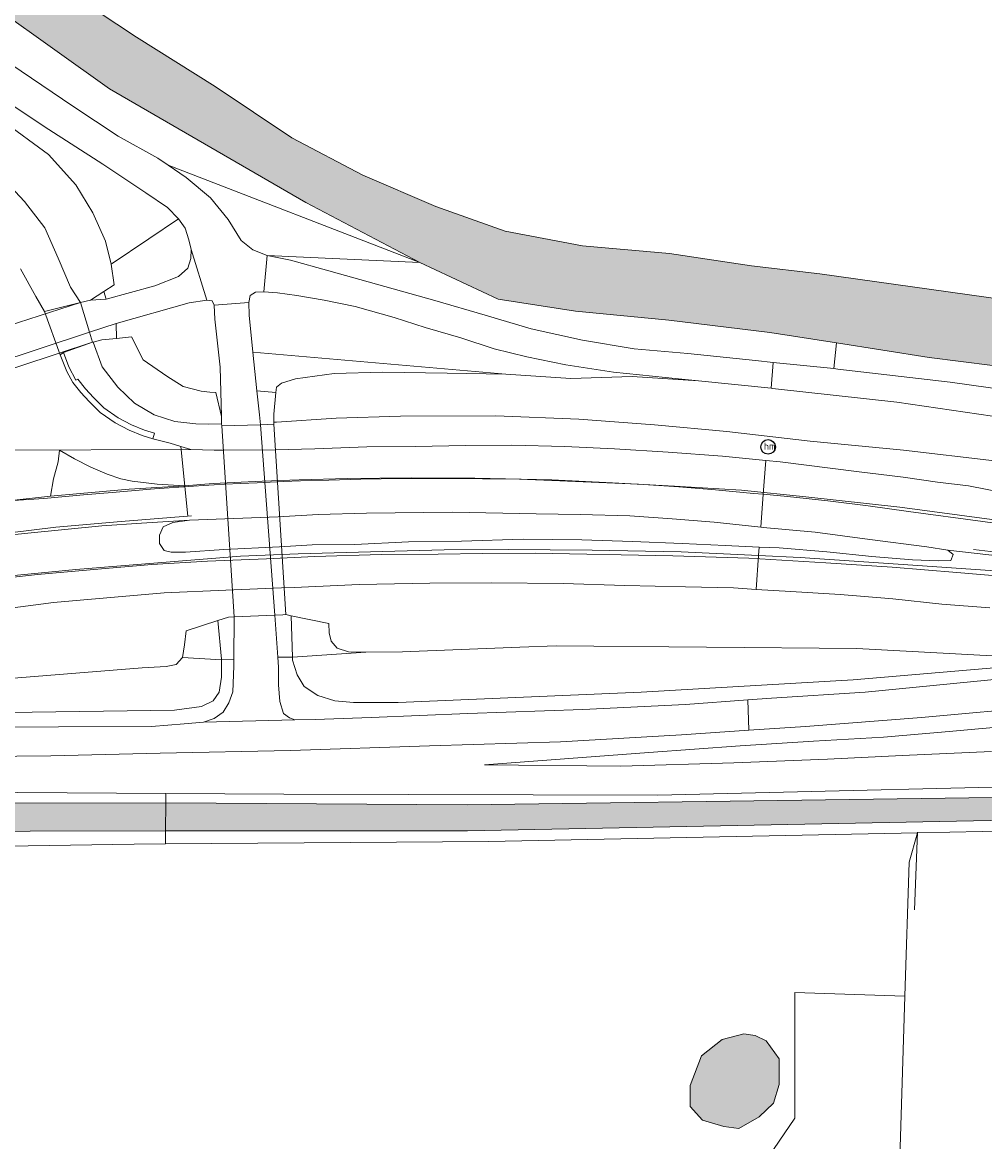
# Model space of a CAD drawing. Header units: metres. Extents: x 46249 to 49371, y 390656 to 391846.
# Tile 18 of 44: x 48341 to 48440, y 391440 to 391556. Entities that reach past the tile are written whole.
import ezdxf
from ezdxf.enums import TextEntityAlignment as Align

# ---------------------------------------------------------------- set-up
doc = ezdxf.new("R2010")
doc.units = ezdxf.units.M
for name, color, linetype, lineweight in [('B-WE-GR-FRUITTEELT-G', 40, 'Continuous', 13), ('B-WE-GR-GRAS-G', 60, 'Continuous', 13), ('B-WE-GR-GRAS_KRUIDENRIJK-G', 80, 'Continuous', 18), ('B-WE-GR-HAAG-G', 90, 'GR-HAAG1-SO', 13), ('B-WE-IE-MEUBILAIR-S', 7, 'Continuous', 25), ('B-WE-OG-TERREIN_ERF-G', 7, 'Continuous', 18), ('B-WE-OG-TERREIN_OEVER-G', 7, 'Continuous', 18), ('B-WE-OG-WATER_SLOOT-G', 120, 'Continuous', 18), ('B-WE-OG-WEG-G', 7, 'Continuous', 18), ('B-WE-VH-GESLOTENVERHARDING_ASFALT-G', 10, 'Continuous', 18), ('B-WE-VH-GESLOTENVERHARDING_BETON-G', 10, 'Continuous', 18), ('B-WE-VH-HALFVERHARDING_GRASBETONSTEEN-G', 130, 'Continuous', 18), ('B-WE-VH-ONVERHARD_ZAND-G', 210, 'Continuous', 18), ('B-WE-VH-OPENVERHARDING_TEGEL-G', 90, 'Continuous', 18), ('B-WE-VW-MARKERING-G', 7, 'Continuous', 18)]:
    doc.layers.add(name, color=color, linetype=linetype, lineweight=lineweight)
doc.layers.add('B-WE-OG-WATER_SLOOT-V', color=7, linetype='Continuous', lineweight=18, true_color=0x99cae9)
doc.styles.add('NLCS-ISO', font='NLCS-ISO.ttf')
doc.linetypes.add('GR-HAAG1-SO', pattern='A,6,[176,NLCS.SHX,S=0.125,R=0,X=0,Y=0],-2', length=8)

# ---------------------------------------------------------------- blocks, each defined once
blk = doc.blocks.new('SIE-MEUBILAIR_PAAL_HECTOMETER-SO')
blk.add_circle((0, 0), 0.75)
at = {"style": 'NLCS-ISO'}
blk.add_text('hm', height=0.75, dxfattribs=at).set_placement((0.16, 0.07), align=Align.MIDDLE_CENTER)

msp = doc.modelspace()

# ---------------------------------------------------------------- hatches: boundary and pattern name
at = {"layer": 'B-WE-OG-WATER_SLOOT-V'}
for points in [[(48331.946, 391570.753), (48330.076, 391570.404), (48328.384, 391568.906), (48327.507, 391566.858), (48328.588, 391564.898), (48332.443, 391561.621), (48349.664, 391549.322), (48369.982, 391537.579), (48381.763, 391531.382), (48389.857, 391527.587), (48397.858, 391526.331), (48407.5, 391525.397), (48417.931, 391524.144), (48424.831, 391523.056), (48434.405, 391521.547), (48447.504, 391519.896), (48463.914, 391517.655), (48476.006, 391516.109), (48485.623, 391515.347), (48493.95, 391515.147), (48497.562, 391515.238), (48497.401, 391521.653), (48493.956, 391521.451), (48486.159, 391521.893), (48479.258, 391522.329), (48471.73, 391523.227), (48464.281, 391524.423), (48459.454, 391525.096), (48423.111, 391530.197), (48416.05, 391531.009), (48407.545, 391532.289), (48398.558, 391533.104), (48390.561, 391534.605), (48383.423, 391537.16), (48375.854, 391540.395), (48368.51, 391544.253), (48360.61, 391549.557), (48352.463, 391554.667), (48342.524, 391561.291), (48336.065, 391566.83)], [(48505.197, 391476.929), (48386.661, 391475.281), (48355.495, 391475.493), (48355.478, 391472.581), (48386.689, 391472.593), (48505.236, 391474.95), (48505.59, 391475.272), (48505.779, 391475.711), (48505.77, 391476.19), (48505.563, 391476.621)], [(48355.478, 391472.581), (48355.495, 391475.493), (48299.376, 391475.387), (48295.688, 391475.222), (48294.169, 391475.224), (48294.062, 391472.313), (48295.7, 391472.306), (48299.444, 391472.475)], [(48410.861, 391449.344), (48409.695, 391446.267), (48409.695, 391444.089), (48410.955, 391442.685), (48413.182, 391442.007), (48414.732, 391441.813), (48416.815, 391443.024), (48418.316, 391444.427), (48418.897, 391446.364), (48418.897, 391449.026), (48417.537, 391450.872), (48416.427, 391451.414), (48415.261, 391451.595), (48413.021, 391451.019)]]:
    msp.add_hatch(color=256, dxfattribs=at).paths.add_polyline_path(points)

# ---------------------------------------------------------------- linework, layer by layer
at = {"layer": 'B-WE-GR-FRUITTEELT-G', "ltscale": 0.2, "flags": 128}
msp.add_lwpolyline([(48528.247, 391332.173), (48528.173, 391352.488), (48527.379, 391354.83), (48527.221, 391365.426), (48527.379, 391384.913), (48531.586, 391384.873), (48531.586, 391385.627), (48530.753, 391436.785), (48529.494, 391473.561), (48527.151, 391473.518), (48526.668, 391473.508), (48525.757, 391473.488), (48525.352, 391473.447), (48510.393, 391472.659), (48508.043, 391473.365), (48505.26, 391473.156), (48466.609, 391473.071), (48433.198, 391472.391), (48432.346, 391469.347), (48431.899, 391455.487), (48428.179, 391334.839), (48427.992, 391332.173)], dxfattribs=at)
at = {"layer": 'B-WE-GR-GRAS-G', "ltscale": 0.2, "flags": 128}
msp.add_lwpolyline([(48342.524, 391561.291), (48352.463, 391554.667), (48360.61, 391549.557), (48368.51, 391544.253), (48375.854, 391540.395), (48383.423, 391537.16), (48390.561, 391534.605), (48398.558, 391533.104), (48407.545, 391532.289), (48416.05, 391531.009), (48423.111, 391530.197), (48459.454, 391525.096)], dxfattribs=at)
at = {"layer": 'B-WE-GR-GRAS_KRUIDENRIJK-G', "ltscale": 0.2, "flags": 128}
for points in [[(48328.588, 391564.898), (48326.169, 391568.579), (48322.682, 391566.209), (48322.27, 391565.406), (48322.288, 391564.688), (48323.189, 391563.77), (48325.613, 391561.665), (48329.641, 391558.705), (48334.682, 391555.117), (48340.542, 391551.163), (48345.873, 391547.539), (48350.587, 391544.431), (48354.688, 391542.158), (48355.758, 391541.425), (48381.763, 391531.382), (48369.982, 391537.579), (48349.664, 391549.322), (48332.443, 391561.621), (48328.588, 391564.898)], [(48355.758, 391541.425), (48357.618, 391540.15), (48360.133, 391538.058), (48361.958, 391535.81), (48363.28, 391533.647), (48364.501, 391532.663), (48365.973, 391532.102), (48381.763, 391531.382), (48355.758, 391541.425)], [(48357.887, 391533.712), (48357.511, 391534.926), (48356.809, 391535.87), (48353.75, 391533.819), (48349.835, 391531.194), (48350.148, 391529.049), (48349.094, 391528.375), (48349.343, 391527.565), (48354.38, 391528.959), (48356.796, 391529.91), (48357.774, 391530.795), (48358.097, 391531.767), (48358.129, 391532.714), (48357.887, 391533.712)], [(48424.831, 391523.056), (48417.931, 391524.144), (48407.5, 391525.397), (48397.858, 391526.331), (48389.857, 391527.587), (48381.763, 391531.382), (48365.973, 391532.102), (48368.394, 391531.601), (48372.349, 391530.508), (48378.128, 391528.894), (48383.298, 391527.443), (48388.498, 391525.915), (48393.272, 391524.517), (48398.585, 391523.338), (48403.902, 391522.435), (48409.472, 391521.97), (48416.443, 391521.221), (48418.27, 391521.035), (48424.551, 391520.396), (48424.831, 391523.056)], [(48364.503, 391522.087), (48390.652, 391519.81), (48397.353, 391519.371), (48403.695, 391519.564), (48410.543, 391519.12), (48408.478, 391519.328), (48401.782, 391520.027), (48396.859, 391520.801), (48392.808, 391521.606), (48389.445, 391522.429), (48385.996, 391523.59), (48382.317, 391524.663), (48379.111, 391525.698), (48375.081, 391526.823), (48371.852, 391527.491), (48369.049, 391527.968), (48367.037, 391528.248), (48365.632, 391528.349), (48364.761, 391528.318), (48364.22, 391527.961), (48364.085, 391527.245), (48364.107, 391525.931), (48364.503, 391522.087)], [(48360.504, 391526.957), (48360.282, 391527.389), (48359.733, 391527.475), (48357.91, 391527.186), (48350.353, 391525.057), (48350.391, 391523.524), (48351.959, 391523.669), (48353.176, 391521.294), (48355.591, 391519.601), (48357.3, 391518.562), (48359.14, 391518.071), (48360.04, 391517.964), (48360.687, 391517.909), (48361.249, 391515.451), (48361.125, 391520.558), (48360.57, 391525.519), (48360.504, 391526.957)], [(48360.687, 391517.909), (48360.04, 391517.964), (48359.14, 391518.071), (48357.3, 391518.562), (48355.591, 391519.601), (48353.176, 391521.294), (48351.959, 391523.669), (48350.391, 391523.524), (48348.903, 391523.386), (48347.976, 391523.146), (48348.915, 391520.589), (48350.543, 391518.482), (48352.257, 391516.832), (48354.298, 391515.619), (48356.441, 391514.925), (48358.607, 391514.688), (48359.906, 391514.665), (48361.272, 391514.669), (48361.249, 391515.451), (48360.687, 391517.909)], [(48364.503, 391522.087), (48364.915, 391518.09), (48366.872, 391517.919), (48366.929, 391518.488), (48367.468, 391518.903), (48368.897, 391519.336), (48372.896, 391519.893), (48377.88, 391520.019), (48384.587, 391519.916), (48390.652, 391519.81), (48364.503, 391522.087)], [(48372.359, 391494.053), (48368.459, 391494.847), (48368.577, 391490.566), (48376.164, 391491.059), (48374.377, 391491.105), (48373.206, 391491.477), (48372.593, 391492.206), (48372.379, 391493.081), (48372.359, 391494.053)], [(48360.878, 391494.333), (48357.61, 391493.277), (48357.426, 391491.816), (48357.219, 391490.505), (48361.251, 391490.288), (48361.251, 391490.343), (48360.878, 391494.333)], [(48448.573, 391490.291), (48426.938, 391491.45), (48395.844, 391491.721), (48392.075, 391491.577), (48379.955, 391491.114), (48376.164, 391491.059), (48368.577, 391490.566), (48368.585, 391490.259), (48369.062, 391488.723), (48369.79, 391487.518), (48371.21, 391486.607), (48372.973, 391486.026), (48374.911, 391485.854), (48379.526, 391485.865), (48404.624, 391486.952), (48426.545, 391488.202), (48441.909, 391489.513), (48444.513, 391489.735), (48448.573, 391490.291)], [(48361.251, 391490.288), (48357.219, 391490.505), (48356.58, 391489.783), (48355.537, 391489.587), (48353.044, 391489.463), (48326.461, 391487.301), (48311.375, 391486.313), (48308.399, 391485.678), (48334.302, 391484.749), (48356.405, 391485.064), (48359.193, 391485.442), (48360.396, 391486.048), (48361.023, 391486.939), (48361.249, 391488.478), (48361.251, 391490.288)], [(48413.182, 391442.007), (48410.955, 391442.685), (48409.695, 391444.089), (48409.695, 391446.267), (48410.861, 391449.344), (48413.021, 391451.019), (48415.261, 391451.595), (48416.427, 391451.414), (48417.537, 391450.872), (48418.897, 391449.026), (48418.897, 391446.364), (48418.316, 391444.427), (48416.815, 391443.024), (48414.732, 391441.813), (48413.182, 391442.007)]]:
    msp.add_lwpolyline(points, close=True, dxfattribs=at)
for points in [[(48315.024, 391557.419), (48319.224, 391554.671), (48323.924, 391551.654), (48329.423, 391548.042), (48334.061, 391544.11), (48337.96, 391540.771), (48340.902, 391537.693), (48342.978, 391534.967), (48344.374, 391531.81), (48345.636, 391528.807), (48346.693, 391527.23), (48347.706, 391527.487), (48349.094, 391528.375), (48350.148, 391529.049), (48349.835, 391531.194), (48349.281, 391533.588), (48347.956, 391536.499), (48346.189, 391539.404), (48343.371, 391542.54), (48343.371, 391542.54), (48338.588, 391546.063), (48333.216, 391549.947), (48327.205, 391553.98), (48321.3, 391557.996)], [(48321.3, 391557.996), (48327.205, 391553.98), (48333.216, 391549.947), (48338.588, 391546.063), (48343.371, 391542.54), (48346.189, 391539.404), (48347.956, 391536.499), (48349.281, 391533.588), (48349.835, 391531.194), (48353.75, 391533.819), (48356.809, 391535.87), (48355.684, 391537.067), (48353.448, 391538.558), (48348.977, 391541.54), (48342.932, 391545.421), (48335.531, 391550.365), (48329.518, 391554.322), (48324.581, 391557.77)], [(48340.479, 391530.718), (48342.074, 391527.836), (48342.945, 391526.294), (48346.693, 391527.23), (48345.636, 391528.807), (48344.374, 391531.81), (48344.374, 391531.81), (48342.978, 391534.967), (48340.902, 391537.693), (48337.96, 391540.771)], [(48441.156, 391510.853), (48431.746, 391511.966), (48422.089, 391512.885), (48413.487, 391513.876), (48406.011, 391514.588), (48398.181, 391515.169), (48389.614, 391515.518), (48379.741, 391515.478), (48373.12, 391515.273), (48366.939, 391514.862), (48366.669, 391514.855), (48366.675, 391514.638), (48365.275, 391514.595), (48361.278, 391514.473), (48361.272, 391514.669), (48359.906, 391514.665), (48358.607, 391514.688), (48356.441, 391514.925), (48354.298, 391515.619), (48352.257, 391516.832), (48350.543, 391518.482), (48348.915, 391520.589), (48347.976, 391523.146), (48347.905, 391523.128), (48344.931, 391522.07), (48345.476, 391520.585), (48346.203, 391519.194), (48346.421, 391519.292), (48347.193, 391518.312), (48348.011, 391517.415), (48349.106, 391516.35), (48350.584, 391515.305), (48351.962, 391514.581), (48353.286, 391514.044), (48354.335, 391513.73), (48354.151, 391513.137), (48355.942, 391512.686), (48357.048, 391512.341), (48358.071, 391512.023), (48360.5, 391511.95), (48361.442, 391511.95), (48366.798, 391512.002), (48370.894, 391512.103), (48376.293, 391512.314), (48381.352, 391512.347), (48386.427, 391512.442), (48391.272, 391512.463), (48396.741, 391512.337), (48401.887, 391512.109), (48407.428, 391511.767), (48413.045, 391511.332), (48417.511, 391510.91), (48419.01, 391510.769), (48426.878, 391509.744), (48431.697, 391509.17), (48435.264, 391508.649), (48438.466, 391508.272), (48442.167, 391507.55)], [(48441.156, 391510.853), (48431.746, 391511.966), (48422.089, 391512.885), (48413.487, 391513.876), (48406.011, 391514.588), (48398.181, 391515.169), (48389.614, 391515.518), (48379.741, 391515.478), (48373.12, 391515.273), (48366.939, 391514.862), (48366.669, 391514.855), (48366.669, 391514.855), (48366.675, 391514.638), (48365.275, 391514.595), (48361.278, 391514.473), (48361.272, 391514.669), (48359.906, 391514.665), (48358.607, 391514.688), (48356.441, 391514.925), (48354.298, 391515.619), (48352.257, 391516.832), (48350.543, 391518.482), (48348.915, 391520.589), (48347.976, 391523.146), (48347.905, 391523.128), (48344.931, 391522.07), (48345.476, 391520.585), (48346.203, 391519.194), (48346.421, 391519.292), (48347.193, 391518.312), (48348.011, 391517.415), (48349.106, 391516.35), (48350.584, 391515.305), (48351.962, 391514.581), (48353.286, 391514.044), (48354.335, 391513.73), (48354.151, 391513.137), (48355.942, 391512.686), (48357.048, 391512.341), (48358.071, 391512.023), (48360.5, 391511.95), (48361.442, 391511.95), (48366.798, 391512.002), (48370.894, 391512.103), (48376.293, 391512.314), (48381.352, 391512.347), (48386.427, 391512.442), (48391.272, 391512.463), (48396.741, 391512.337), (48401.887, 391512.109), (48407.428, 391511.767), (48413.045, 391511.332), (48417.511, 391510.91), (48419.01, 391510.769), (48426.878, 391509.744), (48431.697, 391509.17), (48435.264, 391508.649), (48438.466, 391508.272), (48442.167, 391507.55)], [(48447.504, 391519.896), (48434.405, 391521.547), (48424.831, 391523.056), (48424.551, 391520.396), (48424.971, 391520.353), (48436.561, 391519.003), (48448.848, 391517.259)], [(48447.504, 391519.896), (48434.405, 391521.547), (48424.831, 391523.056), (48424.551, 391520.396), (48424.971, 391520.353), (48436.561, 391519.003), (48448.848, 391517.259)], [(48445.184, 391514.848), (48431.069, 391516.929), (48418.211, 391518.347), (48418.069, 391518.361), (48410.543, 391519.12), (48403.695, 391519.564), (48397.353, 391519.371), (48390.652, 391519.81), (48384.587, 391519.916), (48377.88, 391520.019), (48372.896, 391519.893), (48368.897, 391519.336), (48367.468, 391518.903), (48366.929, 391518.488), (48366.872, 391517.919), (48366.648, 391515.693), (48366.669, 391514.855), (48366.939, 391514.862), (48373.12, 391515.273), (48379.741, 391515.478), (48389.614, 391515.518), (48398.181, 391515.169), (48406.011, 391514.588), (48413.487, 391513.876), (48422.089, 391512.885), (48431.746, 391511.966), (48441.156, 391510.853)], [(48445.184, 391514.848), (48431.069, 391516.929), (48418.211, 391518.347), (48418.069, 391518.361), (48418.069, 391518.361), (48410.543, 391519.12), (48403.695, 391519.564), (48397.353, 391519.371), (48390.652, 391519.81), (48384.587, 391519.916), (48377.88, 391520.019), (48372.896, 391519.893), (48368.897, 391519.336), (48367.468, 391518.903), (48366.929, 391518.488), (48366.872, 391517.919), (48366.648, 391515.693), (48366.669, 391514.855), (48366.939, 391514.862), (48373.12, 391515.273), (48379.741, 391515.478), (48389.614, 391515.518), (48398.181, 391515.169), (48406.011, 391514.588), (48413.487, 391513.876), (48422.089, 391512.885), (48431.746, 391511.966), (48441.156, 391510.853)], [(48440.675, 391495.671), (48435.7, 391496.049), (48430.635, 391496.596), (48425.218, 391497.028), (48420.119, 391497.347), (48416.511, 391497.568), (48414.165, 391497.711), (48409.201, 391497.829), (48402.953, 391497.954), (48396.568, 391498.158), (48389.173, 391498.257), (48382.784, 391498.217), (48375.477, 391498.07), (48368.763, 391497.775), (48367.464, 391497.719), (48361.697, 391497.472), (48355.335, 391497.201), (48349.412, 391496.679), (48343.902, 391496.225), (48337.821, 391495.431)], [(48440.675, 391495.671), (48435.7, 391496.049), (48430.635, 391496.596), (48425.218, 391497.028), (48420.119, 391497.347), (48416.511, 391497.568), (48414.165, 391497.711), (48409.201, 391497.829), (48402.953, 391497.954), (48396.568, 391498.158), (48389.173, 391498.257), (48382.784, 391498.217), (48375.477, 391498.07), (48368.763, 391497.775), (48367.464, 391497.719), (48361.697, 391497.472), (48355.335, 391497.201), (48349.412, 391496.679), (48343.902, 391496.225), (48337.821, 391495.431)], [(48326.461, 391487.301), (48353.044, 391489.463), (48355.537, 391489.587), (48356.58, 391489.783), (48357.219, 391490.505), (48357.426, 391491.816), (48357.61, 391493.277), (48360.878, 391494.333), (48361.969, 391494.685), (48362.565, 391494.713), (48366.771, 391494.91), (48367.593, 391494.949), (48367.888, 391494.963), (48368.459, 391494.847), (48372.359, 391494.053), (48372.379, 391493.081), (48372.593, 391492.206), (48373.206, 391491.477), (48374.377, 391491.105), (48376.164, 391491.059), (48379.955, 391491.114), (48392.075, 391491.577), (48395.844, 391491.721), (48426.938, 391491.45), (48448.573, 391490.291)], [(48326.461, 391487.301), (48353.044, 391489.463), (48355.537, 391489.587), (48356.58, 391489.783), (48357.219, 391490.505), (48357.426, 391491.816), (48357.61, 391493.277), (48360.878, 391494.333), (48360.878, 391494.333), (48361.969, 391494.685), (48362.565, 391494.713), (48366.771, 391494.91), (48367.593, 391494.949), (48367.888, 391494.963), (48368.459, 391494.847), (48372.359, 391494.053), (48372.379, 391493.081), (48372.593, 391492.206), (48373.206, 391491.477), (48374.377, 391491.105), (48376.164, 391491.059), (48379.955, 391491.114), (48392.075, 391491.577), (48395.844, 391491.721), (48426.938, 391491.45), (48448.573, 391490.291)], [(48334.766, 391483.32), (48354.022, 391483.379), (48357.39, 391483.671), (48359.41, 391483.849), (48360.486, 391484.212), (48361.445, 391484.883), (48362.012, 391485.821), (48362.414, 391486.975), (48362.537, 391489.617), (48362.541, 391490.348), (48362.541, 391490.348), (48361.251, 391490.288), (48361.249, 391488.478), (48361.023, 391486.939), (48360.396, 391486.048), (48359.193, 391485.442), (48356.405, 391485.064), (48334.302, 391484.749)], [(48441.909, 391489.513), (48426.545, 391488.202), (48404.624, 391486.952), (48379.526, 391485.865), (48374.911, 391485.854), (48372.973, 391486.026), (48371.21, 391486.607), (48369.79, 391487.518), (48369.062, 391488.723), (48368.585, 391490.259), (48368.577, 391490.566), (48367.931, 391490.544), (48367.08, 391490.54), (48367.151, 391489.536), (48367.149, 391487.702), (48367.287, 391485.988), (48367.678, 391484.743), (48368.297, 391484.289), (48368.843, 391484.066), (48370.938, 391484.121), (48376.733, 391484.324), (48386.704, 391484.715), (48398.616, 391485.132), (48409.201, 391485.649), (48415.674, 391486.136), (48418.091, 391486.318), (48427.776, 391486.927), (48442.182, 391488.355)], [(48446.517, 391485.482), (48433.613, 391484.303), (48421.616, 391483.398), (48415.767, 391483.005), (48408.81, 391482.538), (48396.281, 391481.795), (48382.764, 391481.391), (48368.375, 391480.895), (48354.921, 391480.627), (48343.623, 391480.352), (48329.545, 391480.202), (48319.683, 391480.1), (48316.431, 391480.066), (48303.292, 391480.281), (48292.196, 391480.216), (48292.102, 391477.13), (48295.367, 391477.196), (48299.248, 391477.158), (48315.57, 391477.147), (48335.06, 391476.59), (48355.487, 391476.47), (48367.715, 391476.398), (48406.361, 391476.27), (48455.393, 391477.456)], [(48446.517, 391485.482), (48433.613, 391484.303), (48421.616, 391483.398), (48415.767, 391483.005), (48408.81, 391482.538), (48396.281, 391481.795), (48382.764, 391481.391), (48368.375, 391480.895), (48354.921, 391480.627), (48343.623, 391480.352), (48329.545, 391480.202), (48319.683, 391480.1), (48316.431, 391480.066), (48303.292, 391480.281), (48292.196, 391480.216), (48292.102, 391477.13), (48295.367, 391477.196), (48299.248, 391477.158), (48315.57, 391477.147), (48335.06, 391476.59), (48355.487, 391476.47), (48367.715, 391476.398), (48406.361, 391476.27), (48455.393, 391477.456)], [(48442.933, 391483.47), (48436.463, 391482.872), (48429.686, 391482.268), (48422.461, 391481.884), (48414.851, 391481.379), (48405.437, 391480.689), (48388.45, 391479.405), (48402.536, 391479.282), (48414.207, 391479.63), (48423.882, 391480.012), (48431.619, 391480.388), (48440.832, 391480.786)], [(48440.832, 391480.786), (48431.619, 391480.388), (48423.882, 391480.012), (48414.207, 391479.63), (48402.536, 391479.282), (48388.45, 391479.405), (48405.437, 391480.689), (48414.851, 391481.379), (48422.461, 391481.884), (48429.686, 391482.268), (48436.463, 391482.872), (48442.933, 391483.47)], [(48442.933, 391483.47), (48436.463, 391482.872), (48429.686, 391482.268), (48422.461, 391481.884), (48414.851, 391481.379), (48405.437, 391480.689), (48388.45, 391479.405), (48402.536, 391479.282), (48414.207, 391479.63), (48423.882, 391480.012), (48431.619, 391480.388), (48440.832, 391480.786)], [(48440.832, 391480.786), (48431.619, 391480.388), (48423.882, 391480.012), (48414.207, 391479.63), (48402.536, 391479.282), (48388.45, 391479.405), (48405.437, 391480.689), (48414.851, 391481.379), (48422.461, 391481.884), (48429.686, 391482.268), (48436.463, 391482.872), (48442.933, 391483.47)], [(48414.038, 391433.368), (48420.529, 391442.869), (48420.529, 391455.871), (48431.899, 391455.487), (48432.346, 391469.347), (48433.198, 391472.391), (48433.198, 391472.391), (48388.886, 391471.488), (48355.47, 391471.253), (48352.235, 391471.23), (48299.542, 391470.383), (48294.119, 391470.54), (48291.903, 391470.605), (48291.871, 391469.555), (48287.855, 391469.748), (48287.8, 391470.969), (48284.972, 391470.899), (48269.225, 391470.564), (48273.903, 391419.2)]]:
    msp.add_lwpolyline(points, dxfattribs=at)
at = {"layer": 'B-WE-GR-HAAG-G', "ltscale": 0.2, "flags": 128}
msp.add_lwpolyline([(48432.878, 391464.438), (48433.191, 391472.463)], dxfattribs=at)
at = {"layer": 'B-WE-OG-TERREIN_ERF-G', "ltscale": 0.2, "flags": 128}
msp.add_lwpolyline([(48428.179, 391334.839), (48431.899, 391455.487), (48420.529, 391455.871), (48420.529, 391442.869), (48414.038, 391433.368)], dxfattribs=at)
at = {"layer": 'B-WE-OG-TERREIN_OEVER-G', "ltscale": 0.2, "flags": 128}
msp.add_lwpolyline([(48294.119, 391470.54), (48299.542, 391470.383), (48352.235, 391471.23), (48355.47, 391471.253), (48355.478, 391472.581), (48299.444, 391472.475), (48295.7, 391472.306), (48294.062, 391472.313), (48294.169, 391475.224), (48295.688, 391475.222), (48299.376, 391475.387), (48355.495, 391475.493), (48355.487, 391476.47), (48335.06, 391476.59), (48315.57, 391477.147), (48299.248, 391477.158), (48295.367, 391477.196), (48294.326, 391477.077), (48293.644, 391476.554), (48293.491, 391475.67), (48293.436, 391472.523), (48293.591, 391470.931), (48294.119, 391470.54)], close=True, dxfattribs=at)
for points in [[(48455.393, 391477.456), (48406.361, 391476.27), (48367.715, 391476.398), (48355.487, 391476.47), (48355.495, 391475.493), (48386.661, 391475.281), (48505.197, 391476.929)], [(48505.236, 391474.95), (48386.689, 391472.593), (48355.478, 391472.581), (48355.47, 391471.253), (48388.886, 391471.488), (48433.198, 391472.391), (48466.609, 391473.071)]]:
    msp.add_lwpolyline(points, dxfattribs=at)
at = {"layer": 'B-WE-OG-WATER_SLOOT-G', "ltscale": 0.2, "flags": 128}
for points in [[(48332.443, 391561.621), (48349.664, 391549.322), (48369.982, 391537.579), (48381.763, 391531.382), (48389.857, 391527.587), (48397.858, 391526.331), (48407.5, 391525.397), (48417.931, 391524.144), (48424.831, 391523.056), (48434.405, 391521.547), (48447.504, 391519.896)], [(48459.454, 391525.096), (48423.111, 391530.197), (48416.05, 391531.009), (48407.545, 391532.289), (48398.558, 391533.104), (48390.561, 391534.605), (48383.423, 391537.16), (48375.854, 391540.395), (48368.51, 391544.253), (48360.61, 391549.557), (48352.463, 391554.667), (48342.524, 391561.291)]]:
    msp.add_lwpolyline(points, dxfattribs=at)
for points in [[(48505.197, 391476.929), (48386.661, 391475.281), (48355.495, 391475.493), (48355.478, 391472.581), (48386.689, 391472.593), (48505.236, 391474.95), (48505.59, 391475.272), (48505.779, 391475.711), (48505.77, 391476.19), (48505.563, 391476.621), (48505.197, 391476.929)], [(48355.478, 391472.581), (48355.495, 391475.493), (48299.376, 391475.387), (48295.688, 391475.222), (48294.169, 391475.224), (48294.062, 391472.313), (48295.7, 391472.306), (48299.444, 391472.475), (48355.478, 391472.581)], [(48410.861, 391449.344), (48409.695, 391446.267), (48409.695, 391444.089), (48410.955, 391442.685), (48413.182, 391442.007), (48414.732, 391441.813), (48416.815, 391443.024), (48418.316, 391444.427), (48418.897, 391446.364), (48418.897, 391449.026), (48417.537, 391450.872), (48416.427, 391451.414), (48415.261, 391451.595), (48413.021, 391451.019), (48410.861, 391449.344)]]:
    msp.add_lwpolyline(points, close=True, dxfattribs=at)
at = {"layer": 'B-WE-OG-WEG-G', "ltscale": 0.2, "flags": 128}
for points in [[(48346.693, 391527.23), (48323.163, 391519.636), (48322.276, 391515.778), (48322.004, 391514.597), (48347.905, 391523.128), (48347.604, 391524.148), (48346.693, 391527.23)], [(48365.275, 391514.595), (48361.278, 391514.473), (48362.565, 391494.713), (48366.771, 391494.91), (48367.593, 391494.949), (48367.888, 391494.963), (48366.675, 391514.638), (48365.275, 391514.595)]]:
    msp.add_lwpolyline(points, close=True, dxfattribs=at)
at = {"layer": 'B-WE-VH-GESLOTENVERHARDING_ASFALT-G', "ltscale": 0.2, "flags": 128}
for points in [[(48335.531, 391550.365), (48342.932, 391545.421), (48348.977, 391541.54), (48353.448, 391538.558), (48355.684, 391537.067), (48356.809, 391535.87), (48357.511, 391534.926), (48357.887, 391533.712), (48358.129, 391532.714), (48359.733, 391527.475), (48360.282, 391527.389), (48360.504, 391526.957), (48364.085, 391527.245), (48364.22, 391527.961), (48364.761, 391528.318), (48365.632, 391528.349), (48365.973, 391532.102), (48364.501, 391532.663), (48363.28, 391533.647), (48361.958, 391535.81), (48360.133, 391538.058), (48357.618, 391540.15), (48355.758, 391541.425), (48354.688, 391542.158), (48350.587, 391544.431), (48345.873, 391547.539), (48340.542, 391551.163)], [(48337.409, 391511.973), (48358.071, 391512.023), (48357.048, 391512.341), (48355.942, 391512.686), (48354.151, 391513.137), (48353.054, 391513.472), (48351.702, 391514.02), (48350.261, 391514.777), (48348.71, 391515.873), (48347.567, 391516.985), (48346.709, 391517.926), (48345.888, 391518.952), (48345.283, 391520.107), (48344.593, 391521.833), (48342.945, 391526.294), (48342.074, 391527.836), (48340.479, 391530.718)], [(48448.848, 391517.259), (48436.561, 391519.003), (48424.971, 391520.353), (48424.551, 391520.396), (48418.27, 391521.035), (48418.27, 391521.035), (48418.069, 391518.361), (48418.211, 391518.347), (48431.069, 391516.929), (48445.184, 391514.848)], [(48339.256, 391506.707), (48342.906, 391506.959), (48346.995, 391507.344), (48349.942, 391507.596), (48354.322, 391507.954), (48358.371, 391508.246), (48361.557, 391508.432), (48364.956, 391508.592), (48367.677, 391508.731), (48369.423, 391508.777), (48372.35, 391508.857), (48375.655, 391508.95), (48377.746, 391508.99), (48383.441, 391509.03), (48388.246, 391509.003), (48392.043, 391508.977), (48396.238, 391508.791), (48400.247, 391508.631), (48404.362, 391508.446), (48408.53, 391508.154), (48412.327, 391507.862), (48416.23, 391507.49), (48417.248, 391507.398), (48417.248, 391507.398), (48417.511, 391510.91), (48413.045, 391511.332), (48407.428, 391511.767), (48401.887, 391512.109), (48396.741, 391512.337), (48391.272, 391512.463), (48386.427, 391512.442), (48381.352, 391512.347), (48376.293, 391512.314), (48370.894, 391512.103), (48366.798, 391512.002), (48361.442, 391511.95), (48360.5, 391511.95), (48358.071, 391512.023), (48337.409, 391511.973)], [(48442.167, 391507.55), (48438.466, 391508.272), (48435.264, 391508.649), (48431.697, 391509.17), (48426.878, 391509.744), (48419.01, 391510.769), (48417.511, 391510.91), (48417.511, 391510.91), (48417.248, 391507.398), (48419.761, 391507.171), (48423.929, 391506.72), (48428.097, 391506.189), (48432.266, 391505.631), (48439.938, 391504.596), (48447.399, 391503.56)], [(48332.127, 391502.452), (48341.234, 391503.381), (48348.88, 391504.151), (48352.982, 391504.423), (48357.958, 391504.72), (48367.121, 391505.08), (48371.233, 391505.297), (48376.233, 391505.438), (48385.144, 391505.541), (48393.776, 391505.39), (48398.344, 391505.294), (48403.477, 391505.173), (48407.842, 391504.867), (48412.176, 391504.516), (48416.993, 391503.996), (48417.248, 391507.398), (48416.23, 391507.49), (48412.327, 391507.862), (48408.53, 391508.154), (48404.362, 391508.446), (48400.247, 391508.631), (48396.238, 391508.791), (48392.043, 391508.977), (48388.246, 391509.003), (48383.441, 391509.03), (48377.746, 391508.99), (48375.655, 391508.95), (48372.35, 391508.857), (48369.423, 391508.777), (48367.677, 391508.731), (48364.956, 391508.592), (48361.557, 391508.432), (48358.371, 391508.246), (48354.322, 391507.954), (48349.942, 391507.596), (48346.995, 391507.344), (48342.906, 391506.959), (48339.256, 391506.707)], [(48447.399, 391503.56), (48439.938, 391504.596), (48432.266, 391505.631), (48428.097, 391506.189), (48423.929, 391506.72), (48419.761, 391507.171), (48417.248, 391507.398), (48416.993, 391503.996), (48417.255, 391503.968), (48422.611, 391503.492), (48428.268, 391502.736), (48434.168, 391501.96), (48436.333, 391501.631), (48436.333, 391501.631), (48467.152, 391498.118)], [(48336.601, 391498.678), (48346.185, 391499.607), (48355.956, 391500.404), (48363.204, 391500.988), (48369.177, 391501.253), (48377.886, 391501.492), (48384.258, 391501.652), (48390.869, 391501.705), (48399.577, 391501.625), (48408.763, 391501.439), (48416.773, 391501.059), (48416.839, 391501.938), (48413.31, 391502.097), (48408.882, 391502.312), (48403.736, 391502.51), (48398.497, 391502.693), (48392.431, 391502.769), (48386.07, 391502.545), (48380.567, 391502.473), (48375.046, 391502.219), (48370.644, 391502.189), (48367.266, 391501.961), (48361.481, 391501.678), (48357.518, 391501.411), (48356.066, 391501.406), (48355.32, 391501.572), (48354.844, 391502.299), (48354.844, 391503.155), (48355.21, 391504.035), (48356.212, 391504.491), (48357.958, 391504.72), (48352.982, 391504.423), (48348.88, 391504.151), (48341.234, 391503.381), (48332.127, 391502.452)], [(48337.821, 391495.431), (48343.902, 391496.225), (48349.412, 391496.679), (48355.335, 391497.201), (48361.697, 391497.472), (48367.464, 391497.719), (48368.763, 391497.775), (48375.477, 391498.07), (48382.784, 391498.217), (48389.173, 391498.257), (48396.568, 391498.158), (48402.953, 391497.954), (48409.201, 391497.829), (48414.165, 391497.711), (48416.511, 391497.568), (48416.773, 391501.059), (48408.763, 391501.439), (48399.577, 391501.625), (48390.869, 391501.705), (48384.258, 391501.652), (48377.886, 391501.492), (48369.177, 391501.253), (48363.204, 391500.988), (48355.956, 391500.404), (48346.185, 391499.607), (48336.601, 391498.678)], [(48448.195, 391499.007), (48432.711, 391500.059), (48421.082, 391500.855), (48416.773, 391501.059), (48416.511, 391497.568), (48420.119, 391497.347), (48425.218, 391497.028), (48430.635, 391496.596), (48435.7, 391496.049), (48440.675, 391495.671)], [(48442.182, 391488.355), (48427.776, 391486.927), (48418.091, 391486.318), (48415.674, 391486.136), (48415.674, 391486.136), (48415.767, 391483.005), (48421.616, 391483.398), (48433.613, 391484.303), (48446.517, 391485.482)]]:
    msp.add_lwpolyline(points, dxfattribs=at)
for points in [[(48359.733, 391527.475), (48358.129, 391532.714), (48358.097, 391531.767), (48357.774, 391530.795), (48356.796, 391529.91), (48354.38, 391528.959), (48349.343, 391527.565), (48347.706, 391527.487), (48346.693, 391527.23), (48347.604, 391524.148), (48350.353, 391525.057), (48357.91, 391527.186), (48359.733, 391527.475)], [(48418.069, 391518.361), (48418.27, 391521.035), (48416.443, 391521.221), (48409.472, 391521.97), (48403.902, 391522.435), (48398.585, 391523.338), (48393.272, 391524.517), (48388.498, 391525.915), (48383.298, 391527.443), (48378.128, 391528.894), (48372.349, 391530.508), (48368.394, 391531.601), (48365.973, 391532.102), (48365.632, 391528.349), (48367.037, 391528.248), (48369.049, 391527.968), (48371.852, 391527.491), (48375.081, 391526.823), (48379.111, 391525.698), (48382.317, 391524.663), (48385.996, 391523.59), (48389.445, 391522.429), (48392.808, 391521.606), (48396.859, 391520.801), (48401.782, 391520.027), (48408.478, 391519.328), (48410.543, 391519.12), (48418.069, 391518.361)], [(48349.094, 391528.375), (48347.706, 391527.487), (48349.343, 391527.565), (48349.094, 391528.375)], [(48347.604, 391524.148), (48346.693, 391527.23), (48323.163, 391519.636), (48322.276, 391515.778), (48347.604, 391524.148)], [(48346.693, 391527.23), (48342.945, 391526.294), (48344.593, 391521.833), (48344.931, 391522.07), (48347.905, 391523.128), (48347.604, 391524.148), (48346.693, 391527.23)], [(48364.915, 391518.09), (48364.503, 391522.087), (48364.107, 391525.931), (48364.085, 391527.245), (48360.504, 391526.957), (48360.57, 391525.519), (48361.125, 391520.558), (48361.249, 391515.451), (48361.272, 391514.669), (48361.278, 391514.473), (48365.275, 391514.595), (48365.169, 391515.625), (48364.915, 391518.09)], [(48416.773, 391501.059), (48421.082, 391500.855), (48432.711, 391500.059), (48448.195, 391499.007), (48462.904, 391497.693), (48477.063, 391497.067), (48467.152, 391498.118), (48436.333, 391501.631), (48436.89, 391501.178), (48436.635, 391500.556), (48435.35, 391500.517), (48432.693, 391500.61), (48428.466, 391500.959), (48423.813, 391501.454), (48418.884, 391501.846), (48416.839, 391501.938), (48416.773, 391501.059)], [(48359.41, 391483.849), (48368.843, 391484.066), (48368.297, 391484.289), (48367.678, 391484.743), (48367.287, 391485.988), (48367.149, 391487.702), (48367.151, 391489.536), (48367.08, 391490.54), (48366.771, 391494.91), (48362.565, 391494.713), (48362.541, 391490.348), (48362.537, 391489.617), (48362.414, 391486.975), (48362.012, 391485.821), (48361.445, 391484.883), (48360.486, 391484.212), (48359.41, 391483.849)], [(48368.843, 391484.066), (48359.41, 391483.849), (48357.39, 391483.671), (48354.022, 391483.379), (48334.766, 391483.32), (48326.654, 391483.523), (48319.554, 391483.399), (48319.683, 391480.1), (48329.545, 391480.202), (48343.623, 391480.352), (48354.921, 391480.627), (48368.375, 391480.895), (48382.764, 391481.391), (48396.281, 391481.795), (48408.81, 391482.538), (48415.767, 391483.005), (48415.674, 391486.136), (48409.201, 391485.649), (48398.616, 391485.132), (48386.704, 391484.715), (48376.733, 391484.324), (48370.938, 391484.121), (48368.843, 391484.066)]]:
    msp.add_lwpolyline(points, close=True, dxfattribs=at)
at = {"layer": 'B-WE-VH-GESLOTENVERHARDING_BETON-G', "ltscale": 0.2, "flags": 128}
msp.add_lwpolyline([(48416.993, 391503.996), (48412.176, 391504.516), (48407.842, 391504.867), (48403.477, 391505.173), (48398.344, 391505.294), (48393.776, 391505.39), (48385.144, 391505.541), (48376.233, 391505.438), (48371.233, 391505.297), (48367.121, 391505.08), (48357.958, 391504.72), (48356.212, 391504.491), (48355.21, 391504.035), (48354.844, 391503.155), (48354.844, 391502.299), (48355.32, 391501.572), (48356.066, 391501.406), (48357.518, 391501.411), (48361.481, 391501.678), (48367.266, 391501.961), (48370.644, 391502.189), (48375.046, 391502.219), (48380.567, 391502.473), (48386.07, 391502.545), (48392.431, 391502.769), (48398.497, 391502.693), (48403.736, 391502.51), (48408.882, 391502.312), (48413.31, 391502.097), (48416.839, 391501.938), (48418.884, 391501.846), (48423.813, 391501.454), (48428.466, 391500.959), (48432.693, 391500.61), (48435.35, 391500.517), (48436.635, 391500.556), (48436.89, 391501.178), (48436.333, 391501.631), (48434.168, 391501.96), (48428.268, 391502.736), (48422.611, 391503.492), (48417.255, 391503.968), (48416.993, 391503.996)], close=True, dxfattribs=at)
at = {"layer": 'B-WE-VH-HALFVERHARDING_GRASBETONSTEEN-G', "ltscale": 0.2, "flags": 128}
msp.add_lwpolyline([(48344.931, 391522.07), (48344.593, 391521.833), (48345.283, 391520.107), (48345.888, 391518.952), (48346.709, 391517.926), (48347.567, 391516.985), (48348.71, 391515.873), (48350.261, 391514.777), (48351.702, 391514.02), (48353.054, 391513.472), (48354.151, 391513.137), (48354.335, 391513.73), (48353.286, 391514.044), (48351.962, 391514.581), (48350.584, 391515.305), (48349.106, 391516.35), (48348.011, 391517.415), (48347.193, 391518.312), (48346.421, 391519.292), (48346.203, 391519.194), (48345.476, 391520.585), (48344.931, 391522.07)], close=True, dxfattribs=at)
at = {"layer": 'B-WE-VH-ONVERHARD_ZAND-G', "ltscale": 0.2, "flags": 128}
msp.add_lwpolyline([(48362.565, 391494.713), (48361.969, 391494.685), (48360.878, 391494.333), (48361.251, 391490.343), (48361.251, 391490.288), (48362.541, 391490.348), (48362.565, 391494.713)], close=True, dxfattribs=at)
at = {"layer": 'B-WE-VH-OPENVERHARDING_TEGEL-G', "ltscale": 0.2, "flags": 128}
for points in [[(48350.353, 391525.057), (48347.604, 391524.148), (48347.905, 391523.128), (48347.976, 391523.146), (48348.903, 391523.386), (48350.391, 391523.524), (48350.353, 391525.057)], [(48347.604, 391524.148), (48322.276, 391515.778), (48322.004, 391514.597), (48347.905, 391523.128), (48347.604, 391524.148)], [(48366.872, 391517.919), (48364.915, 391518.09), (48365.169, 391515.625), (48365.275, 391514.595), (48366.675, 391514.638), (48366.669, 391514.855), (48366.648, 391515.693), (48366.872, 391517.919)], [(48365.275, 391514.595), (48361.278, 391514.473), (48362.565, 391494.713), (48366.771, 391494.91), (48365.275, 391514.595)], [(48365.275, 391514.595), (48366.771, 391494.91), (48367.593, 391494.949), (48367.888, 391494.963), (48366.675, 391514.638), (48365.275, 391514.595)], [(48368.459, 391494.847), (48367.888, 391494.963), (48367.593, 391494.949), (48366.771, 391494.91), (48367.08, 391490.54), (48367.931, 391490.544), (48368.577, 391490.566), (48368.459, 391494.847)]]:
    msp.add_lwpolyline(points, close=True, dxfattribs=at)
at = {"layer": 'B-WE-VW-MARKERING-G', "ltscale": 0.2, "flags": 128}
for points in [[(48343.586, 391507.196), (48343.907, 391508.983), (48344.361, 391510.752), (48344.497, 391511.948), (48346.063, 391511.06), (48347.755, 391510.197), (48349.427, 391509.487), (48350.861, 391508.998), (48352.033, 391508.764), (48354.612, 391508.444), (48357.447, 391508.29)], [(48357.048, 391512.341), (48357.789, 391505.127)], [(48380.917, 391509.097), (48374.277, 391509.047), (48369.299, 391508.904), (48365.468, 391508.743), (48360.383, 391508.514), (48357.447, 391508.29), (48351.701, 391507.916), (48346.633, 391507.494), (48343.586, 391507.196), (48339.501, 391506.774), (48330.706, 391505.665), (48325.002, 391504.972), (48317.987, 391503.954)], [(48380.917, 391509.097), (48387.451, 391509.053), (48395.388, 391508.889), (48401.66, 391508.598), (48408.09, 391508.234), (48415.01, 391507.826), (48421.664, 391507.13), (48431.384, 391506.054), (48440.894, 391504.792), (48450.347, 391503.623), (48468.47, 391501.424), (48473.989, 391500.941)], [(48358.169, 391505.157), (48350.89, 391504.58), (48344.13, 391503.997), (48339.363, 391503.412), (48332.726, 391502.68), (48326.743, 391501.985), (48324.038, 391501.616)], [(48438.977, 391501.675), (48446.605, 391500.786)], [(48383.64, 391501.224), (48377.765, 391501.188), (48370.912, 391500.962), (48365.91, 391500.719), (48359.792, 391500.474), (48354.043, 391500.154), (48348.837, 391499.703), (48342.226, 391499.112), (48335.428, 391498.346), (48329.417, 391497.654), (48324.909, 391497.094), (48320.44, 391496.49), (48313.491, 391495.427), (48305.257, 391494.086), (48299.257, 391493.001), (48292.486, 391491.697), (48284.9, 391490.19), (48275.388, 391488.323), (48266.149, 391486.523), (48256.952, 391484.669), (48250.562, 391483.466)], [(48446.657, 391498.535), (48437.267, 391499.327), (48430.573, 391499.846), (48423.704, 391500.315), (48415.745, 391500.786), (48407.906, 391501.047), (48393.685, 391501.304), (48388.244, 391501.271), (48383.64, 391501.224)]]:
    msp.add_lwpolyline(points, dxfattribs=at)

# ---------------------------------------------------------------- block references
at = {"layer": 'B-WE-IE-MEUBILAIR-S'}
msp.add_blockref('SIE-MEUBILAIR_PAAL_HECTOMETER-SO', (48417.755, 391512.298), dxfattribs=at)

doc.saveas('drawing.dxf')
